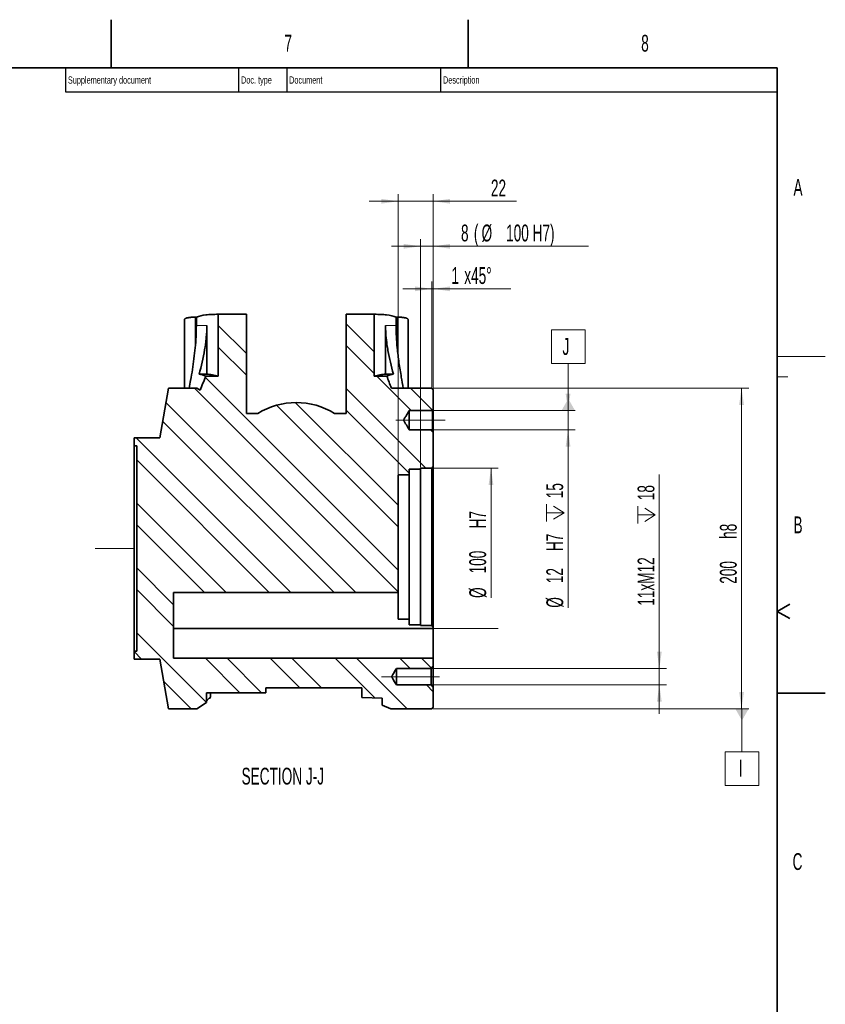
# Model space of a CAD drawing. Header units: millimetres. Extents: x 0 to 5960, y 0 to 4200.
# Tile 12 of 12: x 4285 to 5960, y 2153 to 4200. Entities that reach past the tile are written whole.
import ezdxf

# ---------------------------------------------------------------- set-up
doc = ezdxf.new("R2010")
doc.units = ezdxf.units.MM
doc.header["$LTSCALE"] = 10
doc.linetypes.add('CENTERX2', pattern=[20.32, 12.7, -2.54, 2.54, -2.54])
doc.styles.add('SLDTEXTSTYLE0', font='TXT', dxfattribs={"width": 0.605})
doc.dimstyles.new('SLDDIMSTYLE15', dxfattribs={"dimtxt": 35, "dimasz": 35, "dimexe": 0, "dimexo": 0.0625, "dimgap": 8.75, "dimtad": 1, "dimdec": 1, "dimlfac": 0.3, "dimrnd": 1e-09, "dimzin": 12, "dimdsep": 46, "dimtxsty": 'SLDTEXTSTYLE0', "dimsah": 1, "dimcen": 0.09, "dimadec": 0, "dimazin": 3, "dimtfac": 1, "dimtmove": 0, "dimatfit": 0, "dimfxl": 1, "dimfrac": 2, "dimtolj": 1, "dimtzin": 12, "dimarcsym": 0})
doc.dimstyles.new('SLDDIMSTYLE16', dxfattribs={"dimtxt": 35, "dimasz": 35, "dimexe": 0, "dimexo": 0.0625, "dimgap": 8.75, "dimtad": 1, "dimdec": 1, "dimlfac": 0.3, "dimrnd": 1e-09, "dimzin": 12, "dimdsep": 46, "dimtxsty": 'SLDTEXTSTYLE0', "dimsah": 1, "dimcen": 0.09, "dimadec": 0, "dimazin": 3, "dimtfac": 1, "dimtofl": 0, "dimtmove": 0, "dimatfit": 3, "dimfxl": 1, "dimfrac": 2, "dimtolj": 1, "dimtzin": 12, "dimarcsym": 0})
doc.dimstyles.new('SLDDIMSTYLE24', dxfattribs={"dimtxt": 35, "dimasz": 35, "dimexe": 0, "dimexo": 0.0625, "dimgap": 8.75, "dimtad": 1, "dimdec": 1, "dimlfac": 0.3, "dimrnd": 1e-09, "dimzin": 12, "dimdsep": 46, "dimtxsty": 'SLDTEXTSTYLE0', "dimsah": 1, "dimcen": 0.09, "dimsd2": 1, "dimadec": 0, "dimazin": 3, "dimtfac": 1, "dimtofl": 0, "dimtmove": 0, "dimatfit": 3, "dimfxl": 1, "dimfrac": 2, "dimtolj": 1, "dimtzin": 12, "dimarcsym": 0})

# ---------------------------------------------------------------- blocks, each defined once
blk = doc.blocks.new('_D_37')
at = {"color": 7, "linetype": 'Continuous', "lineweight": 0}
for p, q in [((5143.5, 3267.5), (5279.8, 3267.5)), ((5264.8, 3267.5), (5264.8, 2997.8)), ((5143.5, 2934.2), (5279.8, 2934.2))]:
    blk.add_line(p, q, dxfattribs=at)
at = {"color": 7, "linetype": 'Continuous', "lineweight": 18}
blk.add_solid([(5264.8, 3267.5), (5259.8, 3232.5), (5269.8, 3232.5)], dxfattribs=at)
at = {"color": 7, "linetype": 'Continuous', "lineweight": 18, "char_height": 35, "attachment_point": 1, "rotation": 90, "style": 'SLDTEXTSTYLE0'}
for s, insert in [('H7', (5219.6, 3142.2)), ('100', (5219.6, 3048.8)), ('%%c', (5219.7, 2997.8))]:
    blk.add_mtext(s, dxfattribs=dict(at, insert=insert))
blk = doc.blocks.new('_D_38')
at = {"color": 7, "linetype": 'Continuous', "lineweight": 0}
for p, q in [((5143.5, 3434.2), (5800.8, 3434.2)), ((5785.8, 3434.2), (5785.8, 2767.5)), ((5143.5, 2767.5), (5800.8, 2767.5))]:
    blk.add_line(p, q, dxfattribs=at)
at = {"color": 7, "linetype": 'Continuous', "lineweight": 18}
for points in [[(5785.8, 3434.2), (5780.8, 3399.2), (5790.8, 3399.2)], [(5785.8, 2767.5), (5790.8, 2802.5), (5780.8, 2802.5)]]:
    blk.add_solid(points, dxfattribs=at)
at = {"color": 7, "linetype": 'Continuous', "lineweight": 18, "char_height": 35, "attachment_point": 1, "rotation": 90, "style": 'SLDTEXTSTYLE0'}
for s, insert in [('h8', (5740.7, 3120.6)), ('200', (5740.7, 3027.3))]:
    blk.add_mtext(s, dxfattribs=dict(at, insert=insert))
blk = doc.blocks.new('SW_SYMBOL_HOLE_DEPTH')
at = {"color": 0, "linetype": 'Continuous', "lineweight": 18}
for p, q in [((0, 8750), (8000, 8750)), ((1000, 5550), (4000, 750)), ((4000, 8750), (4000, 750)), ((7000, 5550), (4000, 750))]:
    blk.add_line(p, q, dxfattribs=at)
blk = doc.blocks.new('_D_39')
at = {"color": 7, "linetype": 'Continuous', "lineweight": 0}
for p, q in [((5614.8, 2851.2), (5614.8, 3254.5)), ((5142.1, 2851.2), (5629.8, 2851.2)), ((5614.8, 2851.2), (5614.8, 2817.2)), ((5142.1, 2817.2), (5629.8, 2817.2)), ((5614.8, 2817.2), (5614.8, 2757.2))]:
    blk.add_line(p, q, dxfattribs=at)
at = {"color": 7, "linetype": 'Continuous', "lineweight": 18}
for points in [[(5614.8, 2851.2), (5619.8, 2886.2), (5609.8, 2886.2)], [(5614.8, 2817.2), (5609.8, 2782.2), (5619.8, 2782.2)]]:
    blk.add_solid(points, dxfattribs=at)
at = {"color": 7, "linetype": 'Continuous', "lineweight": 18, "xscale": 0.004511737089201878, "yscale": 0.004511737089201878, "zscale": 0.004511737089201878, "rotation": 89.9999999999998}
blk.add_blockref('SW_SYMBOL_HOLE_DEPTH', (5609.7, 3152.6), dxfattribs=at)
at = {"color": 7, "linetype": 'Continuous', "lineweight": 18, "char_height": 35, "attachment_point": 1, "rotation": 90, "style": 'SLDTEXTSTYLE0'}
for s, insert in [('18', (5569.6, 3201)), ('11xM12', (5569.6, 2981.6))]:
    blk.add_mtext(s, dxfattribs=dict(at, insert=insert))
blk = doc.blocks.new('_D_40')
at = {"color": 7, "linetype": 'Continuous', "lineweight": 0}
for p, q in [((5425, 3387.5), (5425, 3447.5)), ((5145.1, 3387.5), (5440, 3387.5)), ((5425, 3387.5), (5425, 3347.5)), ((5145.1, 3347.5), (5440, 3347.5)), ((5425, 3347.5), (5425, 2977.5))]:
    blk.add_line(p, q, dxfattribs=at)
at = {"color": 7, "linetype": 'Continuous', "lineweight": 18}
for points in [[(5425, 3387.5), (5430, 3422.5), (5420, 3422.5)], [(5425, 3347.5), (5420, 3312.5), (5430, 3312.5)]]:
    blk.add_solid(points, dxfattribs=at)
at = {"color": 7, "linetype": 'Continuous', "lineweight": 18, "xscale": 0.004511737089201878, "yscale": 0.004511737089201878, "zscale": 0.004511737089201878, "rotation": 89.9999999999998}
blk.add_blockref('SW_SYMBOL_HOLE_DEPTH', (5420, 3156.8), dxfattribs=at)
at = {"color": 7, "linetype": 'Continuous', "lineweight": 18, "char_height": 35, "attachment_point": 1, "rotation": 90, "style": 'SLDTEXTSTYLE0'}
for s, insert in [('15', (5379.8, 3205.1)), ('H7', (5379.8, 3095.1)), ('12', (5379.8, 3028.5)), ('%%c', (5379.9, 2977.5))]:
    blk.add_mtext(s, dxfattribs=dict(at, insert=insert))
blk = doc.blocks.new('_D_41')
at = {"color": 7, "linetype": 'Continuous', "lineweight": 0}
for p, q in [((5071.5, 3255.5), (5071.5, 3837.5)), ((5144.8, 3347.8), (5144.8, 3837.5)), ((5071.5, 3822.5), (5011.5, 3822.5)), ((5071.5, 3822.5), (5144.8, 3822.5)), ((5144.8, 3822.5), (5318.1, 3822.5))]:
    blk.add_line(p, q, dxfattribs=at)
at = {"color": 7, "linetype": 'Continuous', "lineweight": 18}
for points in [[(5071.5, 3822.5), (5036.5, 3827.5), (5036.5, 3817.5)], [(5144.8, 3822.5), (5179.8, 3817.5), (5179.8, 3827.5)]]:
    blk.add_solid(points, dxfattribs=at)
at = {"color": 7, "linetype": 'Continuous', "lineweight": 18, "insert": (5264.6, 3867.6), "char_height": 35, "attachment_point": 1, "style": 'SLDTEXTSTYLE0'}
blk.add_mtext('22', dxfattribs=at)
blk = doc.blocks.new('_D_42')
at = {"color": 7, "linetype": 'Continuous', "lineweight": 0}
for p, q in [((5118.1, 3728.9), (5058.1, 3728.9)), ((5118.1, 3269.5), (5118.1, 3743.9)), ((5118.1, 3728.9), (5144.8, 3728.9)), ((5144.8, 3347.8), (5144.8, 3743.9)), ((5144.8, 3728.9), (5467.2, 3728.9))]:
    blk.add_line(p, q, dxfattribs=at)
at = {"color": 7, "linetype": 'Continuous', "lineweight": 18}
for points in [[(5118.1, 3728.9), (5083.1, 3733.9), (5083.1, 3723.9)], [(5144.8, 3728.9), (5179.8, 3723.9), (5179.8, 3733.9)]]:
    blk.add_solid(points, dxfattribs=at)
at = {"color": 7, "linetype": 'Continuous', "lineweight": 18, "char_height": 35, "attachment_point": 1, "style": 'SLDTEXTSTYLE0'}
for s, insert in [('8', (5202.4, 3774.1)), ('(', (5229.2, 3774.1)), ('%%c', (5245.2, 3774)), ('100 H7)', (5296.2, 3774.1))]:
    blk.add_mtext(s, dxfattribs=dict(at, insert=insert))
blk = doc.blocks.new('_D_43')
at = {"color": 7, "linetype": 'Continuous', "lineweight": 0}
for p, q in [((5141.5, 3436.2), (5141.5, 3655.5)), ((5144.8, 3432.8), (5144.8, 3655.5)), ((5141.5, 3640.5), (5081.5, 3640.5)), ((5141.5, 3640.5), (5144.8, 3640.5)), ((5144.8, 3640.5), (5306, 3640.5))]:
    blk.add_line(p, q, dxfattribs=at)
at = {"color": 7, "linetype": 'Continuous', "lineweight": 18}
for points in [[(5141.5, 3640.5), (5106.5, 3645.5), (5106.5, 3635.5)], [(5144.8, 3640.5), (5179.8, 3635.5), (5179.8, 3645.5)]]:
    blk.add_solid(points, dxfattribs=at)
at = {"color": 7, "linetype": 'Continuous', "lineweight": 18, "char_height": 35, "attachment_point": 1, "style": 'SLDTEXTSTYLE0'}
for s, insert in [('1', (5182.5, 3685.6)), ('x45°', (5209.2, 3685.6))]:
    blk.add_mtext(s, dxfattribs=dict(at, insert=insert))
blk = doc.blocks.new('SW_DATUMTAG_4')
at = {"color": 0, "linetype": 'Continuous', "lineweight": 18}
for p, q in [((-23, -8.1), (-23, 61.9)), ((-23, 61.9), (47, 61.9)), ((47, 61.9), (47, -8.1)), ((47, -8.1), (-23, -8.1)), ((12, -105.5), (12, -8.1))]:
    blk.add_line(p, q, dxfattribs=at)
at = {"color": 0, "linetype": 'Continuous', "lineweight": 0}
blk.add_solid([(26, -105.5), (-2, -105.5), (12, -81)], dxfattribs=at)
at = {"color": 0, "linetype": 'Continuous', "lineweight": 0, "insert": (0, 45.1), "char_height": 35, "attachment_point": 1, "style": 'SLDTEXTSTYLE0'}
blk.add_mtext('J', dxfattribs=at)
blk = doc.blocks.new('SW_DATUMTAG_5')
at = {"color": 0, "linetype": 'Continuous', "lineweight": 18}
for p, q in [((6.7, 151.3), (6.7, 61.9)), ((-28.3, -8.1), (-28.3, 61.9)), ((-28.3, 61.9), (41.7, 61.9)), ((41.7, 61.9), (41.7, -8.1)), ((41.7, -8.1), (-28.3, -8.1))]:
    blk.add_line(p, q, dxfattribs=at)
at = {"color": 0, "linetype": 'Continuous', "lineweight": 0}
blk.add_solid([(20.7, 151.3), (-7.3, 151.3), (6.7, 126.8)], dxfattribs=at)
at = {"color": 0, "linetype": 'Continuous', "lineweight": 0, "insert": (0, 45.1), "char_height": 35, "attachment_point": 1, "style": 'SLDTEXTSTYLE0'}
blk.add_mtext('I', dxfattribs=at)

msp = doc.modelspace()

# ---------------------------------------------------------------- hatches: boundary and pattern name
at = {"linetype": 'Continuous', "lineweight": 18}
h = msp.add_hatch(dxfattribs=at)
h.set_pattern_fill('ANSI32', scale=10, angle=90, style=0)
edge = h.paths.add_edge_path(flags=0)
edge.add_line((5140.141469, 2817.171762), (5068.141469, 2817.171762))
edge.add_spline(control_points=[(5068.141469, 2817.171762), (5067.604122, 2818.066404), (5067.066798, 2818.961059), (5066.529514, 2819.855738), (5065.144543, 2822.161973), (5063.759607, 2824.468228), (5062.376159, 2826.775376), (5061.660685, 2827.968558), (5060.945277, 2829.161782), (5060.232748, 2830.356725), (5059.863562, 2830.975866), (5059.494512, 2831.595111), (5059.131024, 2832.217613), (5058.941365, 2832.542419), (5058.752022, 2832.867567), (5058.573359, 2833.198548), (5058.47766, 2833.375835), (5058.38314, 2833.554664), (5058.308155, 2833.741657), (5058.264528, 2833.85045), (5058.227608, 2833.964253), (5058.215298, 2834.080819), (5058.202783, 2834.199336), (5058.22006, 2834.322041), (5058.254191, 2834.436224), (5058.35586, 2834.776346), (5058.544671, 2835.085123), (5058.718323, 2835.394743), (5059.404172, 2836.617604), (5060.13641, 2837.813906), (5060.856022, 2839.017209), (5063.278488, 2843.06795), (5065.711264, 2847.112518), (5068.141469, 2851.158621)], knot_values=[0.0242192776, 0.0242192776, 0.0242192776, 0.0242192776, 0.0251585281, 0.0251585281, 0.0251585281, 0.0275796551, 0.0275796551, 0.0275796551, 0.0288317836, 0.0288317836, 0.0288317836, 0.0294805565, 0.0294805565, 0.0294805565, 0.0298190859, 0.0298190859, 0.0298190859, 0.0300005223, 0.0300005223, 0.0300005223, 0.0301064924, 0.0301064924, 0.0301064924, 0.0302153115, 0.0302153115, 0.0302153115, 0.0305382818, 0.0305382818, 0.0305382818, 0.0318118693, 0.0318118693, 0.0318118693, 0.0360991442, 0.0360991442, 0.0360991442, 0.0360991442], weights=[1, 1, 1, 1, 1, 1, 1, 1, 1, 1, 1, 1, 1, 1, 1, 1, 1, 1, 1, 1, 1, 1, 1, 1, 1, 1, 1, 1, 1, 1, 1, 1, 1, 1], degree=3, periodic=0)
edge.add_line((5068.141469, 2851.158621), (5140.141469, 2851.158621))
edge.add_spline(control_points=[(5140.141469, 2851.158621), (5141.69696, 2852.714714), (5143.252529, 2854.270727), (5144.808136, 2855.826704)], knot_values=[0.0273730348, 0.0273730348, 0.0273730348, 0.0273730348, 0.0293659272, 0.0293659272, 0.0293659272, 0.0293659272], weights=[1, 1, 1, 1], degree=3, periodic=0)
edge.add_line((5144.808136, 2855.826704), (5144.808136, 2872.499014))
edge.add_line((5144.808136, 2872.499014), (4604.808136, 2872.499014))
edge.add_line((4604.808136, 2872.499014), (4604.808136, 3009.16641))
edge.add_line((4604.808136, 3009.16641), (5071.474802, 3009.16641))
edge.add_line((5071.474802, 3009.16641), (5071.474802, 3253.474394))
edge.add_spline(control_points=[(5071.474802, 3253.474394), (5075.038498, 3253.567713), (5078.602193, 3253.661032), (5082.165888, 3253.754351), (5086.379971, 3253.864701), (5090.594053, 3253.975052), (5094.808136, 3254.085402)], knot_values=[0.0862049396, 0.0862049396, 0.0862049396, 0.0862049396, 0.0894133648, 0.0894133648, 0.0894133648, 0.0932073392, 0.0932073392, 0.0932073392, 0.0932073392], weights=[1, 1, 1, 1, 1, 1, 1], degree=3, periodic=0)
edge.add_line((5094.808136, 3254.085402), (5094.808136, 3265.831182))
edge.add_line((5094.808136, 3265.831182), (5118.141469, 3265.831182))
edge.add_line((5118.141469, 3265.831182), (5118.141469, 3267.497855))
edge.add_line((5118.141469, 3267.497855), (5141.474802, 3267.497855))
edge.add_spline(control_points=[(5141.474802, 3267.497855), (5142.585913, 3268.608971), (5143.697025, 3269.720086), (5144.808136, 3270.831202)], knot_values=[0.2243118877, 0.2243118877, 0.2243118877, 0.2243118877, 0.2257154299, 0.2257154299, 0.2257154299, 0.2257154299], weights=[1, 1, 1, 1], degree=3, periodic=0)
edge.add_line((5144.808136, 3270.831202), (5144.808136, 3345.837014))
edge.add_spline(control_points=[(5144.808136, 3345.837014), (5144.252575, 3346.392707), (5143.697019, 3346.948405), (5143.141469, 3347.50411)], knot_values=[0.0110399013, 0.0110399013, 0.0110399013, 0.0110399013, 0.0117470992, 0.0117470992, 0.0117470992, 0.0117470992], weights=[1, 1, 1, 1], degree=3, periodic=0)
edge.add_line((5143.141469, 3347.50411), (5094.808136, 3347.50411))
edge.add_spline(control_points=[(5094.808136, 3347.50411), (5094.175583, 3348.557148), (5093.543051, 3349.610197), (5092.910552, 3350.663267), (5091.281171, 3353.376081), (5089.651818, 3356.088913), (5088.023731, 3358.802503), (5087.181896, 3360.205619), (5086.340118, 3361.608771), (5085.500787, 3363.013386), (5085.066208, 3363.740651), (5084.631742, 3364.467997), (5084.202006, 3365.198134), (5083.978375, 3365.578092), (5083.754994, 3365.958296), (5083.540721, 3366.343609), (5083.427081, 3366.547961), (5083.31424, 3366.753366), (5083.218436, 3366.966663), (5083.164717, 3367.086262), (5083.115484, 3367.209926), (5083.090698, 3367.338671), (5083.071932, 3367.436143), (5083.070261, 3367.538546), (5083.086736, 3367.636431), (5083.118959, 3367.827877), (5083.204256, 3368.008082), (5083.290276, 3368.182124), (5083.679118, 3368.968865), (5084.149494, 3369.712803), (5084.597335, 3370.46752), (5086.38544, 3373.480893), (5088.195315, 3376.481299), (5089.998959, 3379.485398), (5091.601652, 3382.154799), (5093.204857, 3384.823892), (5094.808136, 3387.492941)], knot_values=[0.0284920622, 0.0284920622, 0.0284920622, 0.0284920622, 0.0295976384, 0.0295976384, 0.0295976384, 0.0324457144, 0.0324457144, 0.0324457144, 0.0339183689, 0.0339183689, 0.0339183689, 0.0346808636, 0.0346808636, 0.0346808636, 0.0350776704, 0.0350776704, 0.0350776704, 0.0352881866, 0.0352881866, 0.0352881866, 0.035406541, 0.035406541, 0.035406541, 0.0354966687, 0.0354966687, 0.0354966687, 0.0356732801, 0.0356732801, 0.0356732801, 0.0364689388, 0.0364689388, 0.0364689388, 0.0396454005, 0.0396454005, 0.0396454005, 0.0424679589, 0.0424679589, 0.0424679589, 0.0424679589], weights=[1, 1, 1, 1, 1, 1, 1, 1, 1, 1, 1, 1, 1, 1, 1, 1, 1, 1, 1, 1, 1, 1, 1, 1, 1, 1, 1, 1, 1, 1, 1, 1, 1, 1, 1, 1, 1], degree=3, periodic=0)
edge.add_line((5094.808136, 3387.492941), (5143.141469, 3387.492941))
edge.add_spline(control_points=[(5143.141469, 3387.492941), (5143.697019, 3388.048645), (5144.252575, 3388.604344), (5144.808136, 3389.160037)], knot_values=[0.0284927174, 0.0284927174, 0.0284927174, 0.0284927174, 0.0291955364, 0.0291955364, 0.0291955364, 0.0291955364], weights=[1, 1, 1, 1], degree=3, periodic=0)
edge.add_line((5144.808136, 3389.160037), (5144.808136, 3430.83152))
edge.add_spline(control_points=[(5144.808136, 3430.83152), (5143.697025, 3431.942632), (5142.585913, 3433.053745), (5141.474802, 3434.164857)], knot_values=[0.4508010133, 0.4508010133, 0.4508010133, 0.4508010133, 0.452213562, 0.452213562, 0.452213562, 0.452213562], weights=[1, 1, 1, 1], degree=3, periodic=0)
edge.add_line((5141.474802, 3434.164857), (5057.567445, 3434.164857))
edge.add_spline(control_points=[(5057.567445, 3434.164857), (5054.446659, 3442.466148), (5051.247241, 3450.737674), (5048.0724, 3459.018443)], knot_values=[0.8178466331, 0.8178466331, 0.8178466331, 0.8178466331, 0.8262135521, 0.8262135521, 0.8262135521, 0.8262135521], weights=[1, 1, 1, 1], degree=3, periodic=0)
edge.add_line((5048.0724, 3459.018443), (5021.944687, 3459.018443))
edge.add_line((5021.944687, 3459.018443), (5021.944687, 3587.498525))
edge.add_line((5021.944687, 3587.498525), (4963.490509, 3587.498525))
edge.add_line((4963.490509, 3587.498525), (4963.490509, 3381.141983))
edge.add_line((4963.490509, 3381.141983), (4939.663595, 3381.141983))
edge.add_arc((4859.808136, 3254.165192), 150, 57.834291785, 122.165708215)
edge.add_line((4779.952676, 3381.141983), (4756.125762, 3381.141983))
edge.add_line((4756.125762, 3381.141983), (4756.125762, 3587.498525))
edge.add_line((4756.125762, 3587.498525), (4697.671584, 3587.498525))
edge.add_line((4697.671584, 3587.498525), (4697.671584, 3459.018443))
edge.add_line((4697.671584, 3459.018443), (4671.543871, 3459.018443))
edge.add_spline(control_points=[(4671.543871, 3459.018443), (4667.772832, 3449.182641), (4663.968512, 3439.359089), (4660.299273, 3429.484859)], knot_values=[0.0047883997, 0.0047883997, 0.0047883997, 0.0047883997, 0.0142524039, 0.0142524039, 0.0142524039, 0.0142524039], weights=[1, 1, 1, 1], degree=3, periodic=0)
edge.add_spline(control_points=[(4660.299273, 3429.484859), (4657.866598, 3431.044858), (4655.433923, 3432.604858), (4653.001247, 3434.164857)], knot_values=[0.1324326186, 0.1324326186, 0.1324326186, 0.1324326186, 0.1350335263, 0.1350335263, 0.1350335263, 0.1350335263], weights=[1, 1, 1, 1], degree=3, periodic=0)
edge.add_line((4653.001247, 3434.164857), (4594.02859, 3434.164857))
edge.add_spline(control_points=[(4594.02859, 3434.164857), (4587.955103, 3399.720363), (4581.881617, 3365.275868), (4575.808136, 3330.831373)], knot_values=[0.1218969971, 0.1218969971, 0.1218969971, 0.1218969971, 0.1533752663, 0.1533752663, 0.1533752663, 0.1533752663], weights=[1, 1, 1, 1], degree=3, periodic=0)
edge.add_line((4575.808136, 3330.831373), (4522.474802, 3330.831373))
edge.add_line((4522.474802, 3330.831373), (4522.474802, 3314.164668))
edge.add_line((4522.474802, 3314.164668), (4528.141469, 3314.164668))
edge.add_line((4528.141469, 3314.164668), (4528.141469, 2887.499049))
edge.add_line((4528.141469, 2887.499049), (4522.474802, 2887.499049))
edge.add_line((4522.474802, 2887.499049), (4522.474802, 2870.832344))
edge.add_line((4522.474802, 2870.832344), (4575.808136, 2870.832344))
edge.add_spline(control_points=[(4575.808136, 2870.832344), (4581.881617, 2836.387849), (4587.955103, 2801.943354), (4594.02859, 2767.49886)], knot_values=[0.2936305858, 0.2936305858, 0.2936305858, 0.2936305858, 0.3251696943, 0.3251696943, 0.3251696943, 0.3251696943], weights=[1, 1, 1, 1], degree=3, periodic=0)
edge.add_line((4594.02859, 2767.49886), (4653.001247, 2767.49886))
edge.add_spline(control_points=[(4653.001247, 2767.49886), (4659.714655, 2771.80396), (4666.428062, 2776.10906), (4673.141469, 2780.414161)], knot_values=[0.1005864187, 0.1005864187, 0.1005864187, 0.1005864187, 0.1077640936, 0.1077640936, 0.1077640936, 0.1077640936], weights=[1, 1, 1, 1], degree=3, periodic=0)
edge.add_line((4673.141469, 2780.414161), (4673.141469, 2800.831859))
edge.add_line((4673.141469, 2800.831859), (4796.474802, 2800.831859))
edge.add_line((4796.474802, 2800.831859), (4796.474802, 2810.831859))
edge.add_line((4796.474802, 2810.831859), (4996.474802, 2810.831859))
edge.add_line((4996.474802, 2810.831859), (4996.474802, 2790.586449))
edge.add_line((4996.474802, 2790.586449), (5038.141469, 2789.495369))
edge.add_line((5038.141469, 2789.495369), (5038.141469, 2775.278429))
edge.add_spline(control_points=[(5038.141469, 2775.278429), (5044.364547, 2772.685239), (5050.587625, 2770.09205), (5056.810703, 2767.49886)], knot_values=[0.1437486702, 0.1437486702, 0.1437486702, 0.1437486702, 0.1498162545, 0.1498162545, 0.1498162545, 0.1498162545], weights=[1, 1, 1, 1], degree=3, periodic=0)
edge.add_line((5056.810703, 2767.49886), (5141.474802, 2767.49886))
edge.add_spline(control_points=[(5141.474802, 2767.49886), (5142.585913, 2768.609972), (5143.697025, 2769.721085), (5144.808136, 2770.832197)], knot_values=[0.1697080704, 0.1697080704, 0.1697080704, 0.1697080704, 0.1711222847, 0.1711222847, 0.1711222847, 0.1711222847], weights=[1, 1, 1, 1], degree=3, periodic=0)
edge.add_line((5144.808136, 2770.832197), (5144.808136, 2812.50368))
edge.add_spline(control_points=[(5144.808136, 2812.50368), (5143.252529, 2814.059657), (5141.69696, 2815.61567), (5140.141469, 2817.171762)], knot_values=[0.0110955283, 0.0110955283, 0.0110955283, 0.0110955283, 0.0130757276, 0.0130757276, 0.0130757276, 0.0130757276], weights=[1, 1, 1, 1], degree=3, periodic=0)

# ---------------------------------------------------------------- linework, layer by layer
at = {"color": 7, "linetype": 'Continuous', "lineweight": 35}
for p, q in [((4475, 4100), (4475, 4200)), ((5217.5, 4200), (5217.5, 4100)), ((5860, 4100), (200, 4100)), ((5860, 4100), (5860, 100)), ((4697.190657, 3587.498525), (4697.671584, 3587.498525)), ((4697.671584, 3459.018443), (4697.671584, 3587.498525)), ((4756.125762, 3587.498525), (4697.671584, 3587.498525)), ((4756.125762, 3381.141983), (4756.125762, 3587.498525)), ((4963.490509, 3587.498525), (4963.490509, 3381.141983)), ((5021.944687, 3587.498525), (4963.490509, 3587.498525)), ((5021.944687, 3587.498525), (5021.944687, 3459.018443)), ((5021.944687, 3587.498525), (5022.425615, 3587.498525)), ((4627.308136, 3576.475427), (4627.308136, 3434.164857)), ((4652.050598, 3581.586726), (4649.808136, 3581.586726)), ((4652.050598, 3564.165192), (4652.050598, 3581.586726)), ((4673.976671, 3463.138575), (4673.976671, 3564.165192)), ((5045.639601, 3564.165192), (5045.639601, 3463.138575)), ((5067.565673, 3564.165192), (5067.565673, 3581.586726)), ((5067.565673, 3581.586726), (5069.808136, 3581.586726)), ((5092.308136, 3434.164857), (5092.308136, 3576.478499)), ((4657.865892, 3463.138575), (4673.976671, 3463.138575)), ((5061.750379, 3463.138575), (5045.639601, 3463.138575)), ((4671.543871, 3459.018443), (4697.671584, 3459.018443)), ((5021.944687, 3459.018443), (5048.0724, 3459.018443)), ((4575.808136, 3330.831373), (4594.02859, 3434.164857)), ((4594.02859, 3434.164857), (4653.001247, 3434.164857)), ((4660.299273, 3429.484859), (4653.001247, 3434.164857)), ((5057.567445, 3434.164857), (5141.474802, 3434.164857)), ((5141.474802, 3434.164857), (5144.808136, 3430.83152)), ((5144.808136, 3430.83152), (5144.808136, 3389.160037)), ((4756.125762, 3381.141983), (4779.952676, 3381.141983)), ((4939.663595, 3381.141983), (4963.490509, 3381.141983)), ((5094.808136, 3387.492941), (5143.141469, 3387.492941)), ((5094.808136, 3347.50411), (5094.808136, 3387.492941)), ((5144.808136, 3389.160037), (5143.141469, 3387.492941)), ((5143.141469, 3347.50411), (5143.141469, 3387.492941)), ((5144.808136, 3389.160037), (5144.808136, 3345.837014)), ((5143.141469, 3347.50411), (5094.808136, 3347.50411)), ((5143.141469, 3347.50411), (5144.808136, 3345.837014)), ((5144.808136, 3345.837014), (5144.808136, 3270.831202)), ((4522.474802, 3314.164668), (4522.474802, 3330.831373)), ((4522.474802, 3330.831373), (4575.808136, 3330.831373)), ((4528.141469, 3314.164668), (4522.474802, 3314.164668)), ((4522.474802, 3314.164668), (4522.474802, 2887.499049)), ((4528.141469, 2887.499049), (4528.141469, 3314.164668)), ((5118.141469, 3265.831182), (5094.808136, 3265.831182)), ((5094.808136, 3265.831182), (5094.808136, 3254.085402)), ((5141.474802, 3267.497855), (5118.141469, 3267.497855)), ((5118.141469, 3267.497855), (5118.141469, 3265.831182)), ((5118.141469, 3265.831182), (5118.141469, 2942.086394)), ((5144.808136, 3270.831202), (5141.474802, 3267.497855)), ((5141.474802, 2940.482905), (5141.474802, 3267.497855)), ((5144.808136, 3270.831202), (5144.808136, 2937.275926)), ((5071.474802, 3253.474394), (5094.808136, 3254.085402)), ((5071.474802, 3253.474394), (5071.474802, 3009.16641)), ((5094.808136, 3254.085402), (5094.808136, 2953.386886)), ((4604.808136, 3009.16641), (5071.474802, 3009.16641)), ((4604.808136, 3009.16641), (4604.808136, 2872.499014)), ((4604.808136, 3009.165192), (5071.474802, 3009.165192)), ((5071.474802, 3009.165192), (5071.474802, 2953.974729)), ((5860, 2970), (5885.980762, 2985)), ((5860, 2970), (5885.980762, 2955)), ((5094.808136, 2953.386886), (5071.474802, 2953.974729)), ((5094.808136, 2953.386886), (5094.808136, 2942.086394)), ((4604.808136, 2934.014992), (5144.808136, 2934.014992)), ((5094.808136, 2942.086394), (5118.141469, 2942.086394)), ((5118.141469, 2942.086394), (5118.141469, 2940.482905)), ((5118.141469, 2940.482905), (5141.474802, 2940.482905)), ((5144.808136, 2937.275926), (5141.474802, 2940.482905)), ((5144.808136, 2937.275926), (5144.808136, 2934.014992)), ((5144.808136, 2934.014992), (5144.808136, 2872.500699)), ((4522.474802, 2870.832344), (4522.474802, 2887.499049)), ((4522.474802, 2887.499049), (4528.141469, 2887.499049)), ((4575.808136, 2870.832344), (4522.474802, 2870.832344)), ((4594.02859, 2767.49886), (4575.808136, 2870.832344)), ((4604.808136, 2872.500699), (5144.808136, 2872.500699)), ((5144.808136, 2872.499014), (4604.808136, 2872.499014)), ((5144.808136, 2872.499014), (5144.808136, 2855.826704)), ((5068.141469, 2851.158621), (5140.141469, 2851.158621)), ((5068.141469, 2817.171762), (5068.141469, 2851.158621)), ((5140.141469, 2851.158621), (5144.808136, 2855.826704)), ((5140.141469, 2817.171762), (5140.141469, 2851.158621)), ((5144.808136, 2812.50368), (5144.808136, 2855.826704)), ((4796.474802, 2810.831859), (4996.474802, 2810.831859)), ((4796.474802, 2800.831859), (4796.474802, 2810.831859)), ((4996.474802, 2790.586449), (4996.474802, 2810.831859)), ((5140.141469, 2817.171762), (5068.141469, 2817.171762)), ((5144.808136, 2812.50368), (5140.141469, 2817.171762)), ((5144.808136, 2812.50368), (5144.808136, 2770.832197)), ((4673.141469, 2800.831859), (4796.474802, 2800.831859)), ((4673.141469, 2800.831859), (4673.141469, 2780.414161)), ((4678.71134, 2789.423005), (4680.877963, 2789.47974)), ((4680.877963, 2789.47974), (4680.877963, 2791.398571)), ((4681.474802, 2791.927714), (4681.474802, 2800.831859)), ((5038.141469, 2789.495369), (4996.474802, 2790.586449)), ((5038.141469, 2789.495369), (5038.141469, 2775.278429)), ((5860, 2800), (5960, 2800)), ((4653.001247, 2767.49886), (4594.02859, 2767.49886)), ((4653.001247, 2767.49886), (4673.141469, 2780.414161)), ((5038.141469, 2775.278429), (5056.810703, 2767.49886)), ((5141.474802, 2767.49886), (5056.810703, 2767.49886)), ((5144.808136, 2770.832197), (5141.474802, 2767.49886))]:
    msp.add_line(p, q, dxfattribs=at)
at = {"color": 7, "linetype": 'Continuous', "lineweight": 25}
for p, q in [((4380, 4100), (4380, 4050)), ((4740, 4100), (4740, 4050)), ((4840, 4100), (4840, 4050)), ((5160, 4100), (5160, 4050)), ((4380, 4050), (5860, 4050))]:
    msp.add_line(p, q, dxfattribs=at)
at = {"color": 8, "linetype": 'Continuous', "lineweight": 18}
for p, q in [((4649.808136, 3517.632966), (4649.808136, 3581.586726)), ((4652.050598, 3564.165192), (4673.976671, 3564.165192)), ((5045.639601, 3564.165192), (5067.565673, 3564.165192)), ((5069.808136, 3517.632966), (5069.808136, 3581.586726))]:
    msp.add_line(p, q, dxfattribs=at)
at = {"color": 7, "linetype": 'Continuous', "lineweight": 18}
for p, q in [((5860, 3500), (5960, 3500)), ((5860, 3457.5), (5882, 3457.5))]:
    msp.add_line(p, q, dxfattribs=at)
at = {"color": 7, "linetype": 'CENTERX2', "lineweight": 18}
for p, q in [((5066.744258, 3367.498525), (5169.586749, 3367.498525)), ((4522.474802, 3100.831859), (4441.836426, 3100.831859)), ((5037.206676, 2834.165192), (5157.597084, 2834.165192))]:
    msp.add_line(p, q, dxfattribs=at)
at = {"color": 7, "linetype": 'Continuous', "lineweight": 35}
msp.add_arc((4859.808136, 3254.165192), 150, 57.834291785, 122.165708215, dxfattribs=at)
for points, knots in [([(4697.190657, 3587.498525), (4694.876092, 3587.498525), (4692.60373, 3587.475133), (4688.144816, 3587.374584), (4685.963705, 3587.297383), (4679.614428, 3586.978783), (4675.619678, 3586.650082), (4664.330961, 3585.255318), (4657.728526, 3583.783552), (4652.050598, 3581.586726)], [0, 0, 0, 0, 0.125, 0.125, 0.25, 0.25, 0.5, 0.5, 1, 1, 1, 1]), ([(5022.425615, 3587.498525), (5024.74018, 3587.498525), (5027.012541, 3587.475133), (5031.471456, 3587.374584), (5033.652566, 3587.297383), (5040.001843, 3586.978783), (5043.996593, 3586.650082), (5055.28531, 3585.255318), (5061.887745, 3583.783552), (5067.565673, 3581.586726)], [0, 0, 0, 0, 0.125, 0.125, 0.25, 0.25, 0.5, 0.5, 1, 1, 1, 1]), ([(4649.808136, 3581.586726), (4649.023854, 3581.582191), (4647.446237, 3581.573069), (4644.652396, 3581.485129), (4641.456558, 3581.299694), (4638.04043, 3580.962691), (4634.916488, 3580.495358), (4632.222144, 3579.900829), (4630.015703, 3579.175007), (4628.429963, 3578.333968), (4627.46249, 3577.427784), (4627.383307, 3576.782354), (4627.345652, 3576.475427)], [0, 0, 0, 0, 0.0657266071, 0.1322119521, 0.2368812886, 0.3446864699, 0.4519124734, 0.5624233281, 0.6726730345, 0.7863315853, 0.8983923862, 1, 1, 1, 1]), ([(4652.050598, 3564.165192), (4652.050598, 3556.428474), (4651.855443, 3548.682017), (4651.094327, 3533.170595), (4650.528619, 3525.405643), (4649.808136, 3517.632966)], [0, 0, 0, 0, 0.5, 0.5, 1, 1, 1, 1]), ([(4657.865892, 3463.138575), (4662.216872, 3479.849626), (4666.335639, 3496.613886), (4670.059861, 3517.895564), (4670.732886, 3522.168357), (4671.356722, 3526.729109), (4671.393083, 3526.997465), (4671.465128, 3527.534333), (4671.499504, 3527.793009), (4671.603051, 3528.579601), (4671.806103, 3530.152657), (4671.996859, 3531.725325), (4672.361541, 3534.870131), (4672.582207, 3536.965959), (4673.568198, 3547.441395), (4673.976671, 3555.80974), (4673.976671, 3564.165192)], [0, 0, 0, 0, 0.5, 0.5, 0.625, 0.625, 0.6328125, 0.6328125, 0.640625, 0.640625, 0.65625, 0.6875, 0.6875, 0.75, 0.75, 1, 1, 1, 1]), ([(5045.639601, 3564.165192), (5045.639601, 3555.508258), (5046.078813, 3546.783977), (5047.154308, 3535.797897), (5047.395354, 3533.596702), (5047.794314, 3530.289176), (5047.933527, 3529.185713), (5048.115137, 3527.80522), (5048.152908, 3527.521139), (5048.223077, 3526.998335), (5048.329296, 3526.214322), (5049.020195, 3521.252553), (5049.776288, 3516.572299), (5053.47311, 3495.838639), (5057.49927, 3479.466049), (5061.750379, 3463.138575)], [0, 0, 0, 0, 0.25, 0.25, 0.3125, 0.3125, 0.34375, 0.34375, 0.3515625, 0.3515625, 0.359375, 0.375, 0.5, 0.5, 1, 1, 1, 1]), ([(5069.808136, 3517.632966), (5069.088952, 3525.391625), (5068.52336, 3533.148823), (5067.761577, 3548.659701), (5067.565673, 3556.413379), (5067.565673, 3564.165192)], [0, 0, 0, 0, 0.5, 0.5, 1, 1, 1, 1]), ([(5092.30153, 3576.478499), (5092.303717, 3576.487208), (5092.389069, 3576.827012), (5092.045098, 3577.474278), (5091.14908, 3578.366835), (5089.591419, 3579.170003), (5087.535118, 3579.859084), (5084.96997, 3580.442585), (5082.023598, 3580.904752), (5078.711795, 3581.254209), (5075.504127, 3581.460696), (5072.499981, 3581.568873), (5070.709825, 3581.580746), (5069.808136, 3581.586726)], [0, 0, 0, 0, 0.0028195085, 0.1100004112, 0.2201053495, 0.324836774, 0.4324469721, 0.5356731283, 0.6417932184, 0.7444304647, 0.8500037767, 0.9244479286, 1, 1, 1, 1]), ([(4649.808136, 3517.632966), (4648.070847, 3502.718097), (4645.43843, 3480.118431), (4640.576836, 3452.388433), (4638.3664, 3439.487825), (4637.454344, 3434.164857)], [0, 0, 0, 0, 0.53271367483, 0.80719125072, 1, 1, 1, 1]), ([(5082.161352, 3434.164857), (5080.869375, 3441.65274), (5077.843112, 3459.191987), (5073.156646, 3486.989778), (5070.925301, 3507.409464), (5069.808136, 3517.632966)], [0, 0, 0, 0, 0.2711277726, 0.6350763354, 1, 1, 1, 1]), ([(4671.543871, 3459.018443), (4670.419101, 3459.613574), (4669.275713, 3460.150375), (4666.973474, 3461.098572), (4665.820626, 3461.507678), (4662.374131, 3462.540534), (4660.093128, 3462.970027), (4657.865892, 3463.138575)], [0, 0, 0, 0, 0.25, 0.25, 0.5, 0.5, 1, 1, 1, 1]), ([(4673.976671, 3463.138575), (4677.603352, 3462.958423), (4681.392489, 3462.485669), (4689.290866, 3461.073524), (4693.400126, 3460.134112), (4697.671584, 3459.018443)], [0, 0, 0, 0, 0.5, 0.5, 1, 1, 1, 1]), ([(5021.944687, 3459.018443), (5026.157947, 3460.11891), (5030.250302, 3461.05824), (5036.207077, 3462.126013), (5038.162236, 3462.424452), (5041.969964, 3462.885215), (5043.827804, 3463.048576), (5045.639601, 3463.138575)], [0, 0, 0, 0, 0.5, 0.5, 0.75, 0.75, 1, 1, 1, 1]), ([(5061.750379, 3463.138575), (5059.522781, 3462.969999), (5057.241398, 3462.540395), (5053.794335, 3461.507244), (5052.641297, 3461.098018), (5050.338687, 3460.149541), (5049.195726, 3459.61281), (5048.0724, 3459.018443)], [0, 0, 0, 0, 0.5, 0.5, 0.75, 0.75, 1, 1, 1, 1]), ([(4660.299273, 3429.484859), (4662.133083, 3434.419795), (4664.00034, 3439.344211), (4667.762814, 3449.184249), (4669.658088, 3454.099853), (4671.543871, 3459.018443)], [0, 0, 0, 0, 0.5, 0.5, 1, 1, 1, 1]), ([(5048.0724, 3459.018443), (5049.660078, 3454.877386), (5051.254754, 3450.737965), (5054.428786, 3442.455542), (5056.008163, 3438.312547), (5057.567445, 3434.164857)], [0, 0, 0, 0, 0.5, 0.5, 1, 1, 1, 1]), ([(5094.808136, 3347.50411), (5092.809068, 3350.832046), (5090.810003, 3354.159983), (5087.81324, 3359.15299), (5086.814326, 3360.81733), (5085.319585, 3363.316016), (5084.821375, 3364.148936), (5084.081119, 3365.402511), (5083.83457, 3365.820504), (5083.477781, 3366.455008), (5083.359877, 3366.667145), (5083.151399, 3367.105464), (5083.054251, 3367.340428), (5083.091696, 3367.701716), (5083.130051, 3367.817844), (5083.220134, 3368.040444), (5083.272851, 3368.149047), (5083.437148, 3368.471286), (5083.555151, 3368.681266), (5083.912485, 3369.309306), (5084.157354, 3369.724197), (5084.893133, 3370.968202), (5085.387758, 3371.795138), (5086.871925, 3374.275692), (5087.863629, 3375.928041), (5090.838826, 3380.885039), (5092.823477, 3384.188992), (5094.808136, 3387.492941)], [0, 0, 0, 0, 0.25, 0.25, 0.375, 0.375, 0.4375, 0.4375, 0.46875, 0.46875, 0.484375, 0.484375, 0.5, 0.5, 0.5078125, 0.5078125, 0.515625, 0.515625, 0.53125, 0.53125, 0.5625, 0.5625, 0.625, 0.625, 0.75, 0.75, 1, 1, 1, 1]), ([(5068.141469, 2817.171762), (5066.442345, 2820.000673), (5064.743223, 2822.829584), (5062.1967, 2827.074248), (5061.347867, 2828.489142), (5060.078889, 2830.614038), (5059.655945, 2831.322371), (5059.029801, 2832.389764), (5058.821373, 2832.745754), (5058.523756, 2833.288262), (5058.425982, 2833.469967), (5058.26006, 2833.847699), (5058.193229, 2834.052973), (5058.23855, 2834.457019), (5058.327922, 2834.648363), (5058.507508, 2835.014779), (5058.605895, 2835.193826), (5058.90528, 2835.728921), (5059.112, 2836.081523), (5059.733649, 2837.138332), (5060.152699, 2837.840147), (5061.410305, 2839.945323), (5062.25132, 2841.347218), (5064.774479, 2845.55282), (5066.457969, 2848.355724), (5068.141469, 2851.158621)], [0, 0, 0, 0, 0.25, 0.25, 0.375, 0.375, 0.4375, 0.4375, 0.46875, 0.46875, 0.484375, 0.484375, 0.5, 0.5, 0.515625, 0.515625, 0.53125, 0.53125, 0.5625, 0.5625, 0.625, 0.625, 0.75, 0.75, 1, 1, 1, 1]), ([(4673.141469, 2782.920354), (4673.141469, 2783.134822), (4673.271434, 2783.444538), (4673.653835, 2784.046749), (4673.813629, 2784.271617), (4674.188662, 2784.758069), (4674.404128, 2785.020213), (4675.12929, 2785.859693), (4675.717312, 2786.489807), (4677.088224, 2787.879108), (4677.864851, 2788.631592), (4678.71134, 2789.423005)], [0, 0, 0, 0, 0.25, 0.25, 0.375, 0.375, 0.5, 0.5, 0.75, 0.75, 1, 1, 1, 1])]:
    msp.add_open_spline(points, degree=3, knots=knots, dxfattribs=at)
msp.add_open_spline([(4680.877963, 2791.398571), (4681.074004, 2791.57333), (4681.272957, 2791.749719), (4681.474802, 2791.927714)], degree=3, dxfattribs=at)

# ---------------------------------------------------------------- block references
at = {"color": 7, "linetype": 'Continuous', "lineweight": 0}
for name, p in [('SW_DATUMTAG_4', (5413.523408, 3493.006821)), ('SW_DATUMTAG_5', (5780.016569, 2616.225997))]:
    msp.add_blockref(name, p, dxfattribs=at)

# ---------------------------------------------------------------- texts
at = {"color": 7, "linetype": 'Continuous', "lineweight": 0, "style": 'SLDTEXTSTYLE0'}
for s, insert, char_height, attachment_point in [('7', (4835.167906, 4168.719574), 35, 1), ('8', (5577.131708, 4168.559416), 35, 1), ('Supplementary document', (4385.008506, 4082.072076), 15, 1), ('Doc. type', (4744.993473, 4082.230252), 15, 1), ('Document', (4845.019941, 4082.156185), 15, 1), ('Description', (5164.979165, 4082.216325), 15, 1), ('A', (5893.820553, 3868.913214), 35, 1), ('B', (5893.833258, 3167.257936), 35, 1), ('SECTION J-J', (4831.830708, 2644.88506), 35, 2), ('C', (5891.960638, 2467.318843), 35, 1)]:
    msp.add_mtext(s, dxfattribs=dict(at, insert=insert, char_height=char_height, attachment_point=attachment_point))

# ---------------------------------------------------------------- dimensions: what is measured, and where the dimension line sits
at = {"color": 7, "linetype": 'Continuous', "lineweight": 18}
dim = msp.add_linear_dim(base=(5144.808136, 3822.510812), p1=(5071.474802, 3253.474394), p2=(5144.808136, 3345.837014), dimstyle='SLDDIMSTYLE15', dxfattribs=at)
dim.commit()
dim.dimension.update_dxf_attribs({"geometry": '_D_41', "text_midpoint": (5291.349433, 3822.510812), "dimtype": 160})
for base, p1, p2, text, picture, middle in [((5144.808136, 3728.924511), (5118.141469, 3267.497855), (5144.808136, 3345.837014), '<>(%%c100 H7)', '_D_42', (5334.808136, 3728.924511)), ((5144.808136, 3640.511691), (5141.474802, 3434.164857), (5144.808136, 3430.83152), '<>x45°', '_D_43', (5244.215938, 3640.511691))]:
    dim = msp.add_linear_dim(base=base, p1=p1, p2=p2, text=text, dimstyle='SLDDIMSTYLE15', dxfattribs=at)
    dim.commit()
    dim.dimension.update_dxf_attribs({"geometry": picture, "text_midpoint": middle, "dimtype": 160})
for base, p1, p2, text, dimstyle, picture, middle in [((5425.019891, 3347.50411), (5143.141469, 3387.492941), (5143.141469, 3347.50411), '%%c<> H7{\\fGDT;x}15', 'SLDDIMSTYLE15', '_D_40', (5425.019891, 3118.021089)), ((5785.76833, 2767.49886), (5141.474802, 3434.164857), (5141.474802, 2767.49886), '<> h8', 'SLDDIMSTYLE16', '_D_38', (5785.76833, 3100.831859)), ((5614.808136, 2817.171762), (5140.141469, 2851.158621), (5140.141469, 2817.171762), '11xM12{\\fGDT;x}18', 'SLDDIMSTYLE15', '_D_39', (5614.808136, 3118.021089)), ((5264.808136, 3267.497855), (5141.474802, 2934.165862), (5141.474802, 3267.497855), '%%c<> H7', 'SLDDIMSTYLE24', '_D_37', (5264.808136, 3100.831859))]:
    dim = msp.add_linear_dim(base=base, p1=p1, p2=p2, angle=90, text=text, dimstyle=dimstyle, dxfattribs=at)
    dim.commit()
    dim.dimension.update_dxf_attribs({"geometry": picture, "text_midpoint": middle, "dimtype": 160})

doc.saveas('drawing.dxf')
